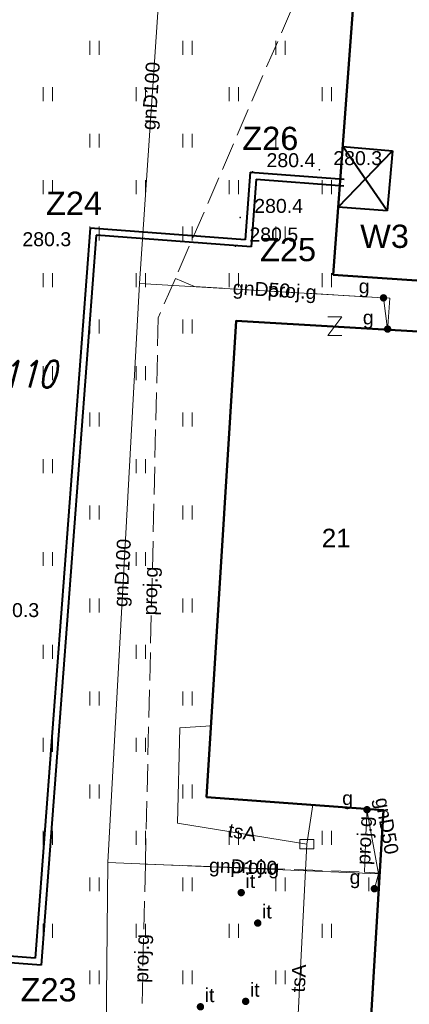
# Model space of a CAD drawing. Extents: x 0 to 6568752, y 0 to 5584302.
# Tile 16 of 74: x 6568320 to 6568341, y 5584008 to 5584061. Entities that reach past the tile are written whole.
import ezdxf
from ezdxf.enums import TextEntityAlignment as Align

# ---------------------------------------------------------------- set-up
doc = ezdxf.new("R2010")
doc.units = 0
doc.header["$PDSIZE"] = 0.75
for name, pattern in [('GAK', [3.5, 2, -0.7, 0.1, -0.7]), ('PRZER2-1', [1.5, 1, -0.5]), ('PRZER3-1', [2, 1.5, -0.5])]:
    doc.linetypes.add(name, pattern=pattern)
doc.layers.get('0').update_dxf_attribs({"linetype": 'CONTINUOUS'})
doc.layers.get('Defpoints').update_dxf_attribs({"linetype": 'CONTINUOUS'})
for name, color, linetype, lineweight in [('alarm', 51, 'CONTINUOUS', 50), ('EGBU', 7, 'CONTINUOUS', 50), ('GEPADR_O', 7, 'CONTINUOUS', 18), ('GEPPHC', 7, 'CONTINUOUS', 18), ('OTRN', 7, 'CONTINUOUS', 13), ('OTRN_O', 7, 'CONTINUOUS', 13), ('OTZI', 7, 'CONTINUOUS', 18), ('OTZI_O', 7, 'CONTINUOUS', 18), ('OTZT', 7, 'CONTINUOUS', 18), ('ramka sekcji', 7, 'CONTINUOUS', 18), ('siec', 7, 'GAK', 70), ('SUPK', 7, 'CONTINUOUS', 18)]:
    doc.layers.add(name, color=color, linetype=linetype, lineweight=lineweight)
for name, color, linetype, lineweight, true_color in [('SUGP', 7, 'CONTINUOUS', 18, 0xbfbf00), ('SUGP_O', 7, 'CONTINUOUS', 18, 0xbfbf00), ('SUGU', 7, 'CONTINUOUS', 18, 0xbfbf00), ('SUGU_O', 7, 'CONTINUOUS', 18, 0xbfbf00), ('SUGW', 7, 'CONTINUOUS', 18, 0xbfbf00), ('SUGW_O', 7, 'CONTINUOUS', 18, 0xbfbf00), ('SUTP', 7, 'CONTINUOUS', 18, 0xff9100), ('SUTP_O', 7, 'CONTINUOUS', 18, 0xff9100)]:
    doc.layers.add(name, color=color, linetype=linetype, lineweight=lineweight, true_color=true_color)
doc.styles.add('Arial', font='arial.ttf')
doc.styles.add('GEO-INFO', font='arial.ttf')
doc.styles.add('UZBROJENIE', font='SIMPLEX.shx', dxfattribs={"width": 0.8, "oblique": 15.00003, "height": 0.9})
doc.dimstyles.get("Standard").update_dxf_attribs({"dimtxt": 0.18, "dimasz": 0.18, "dimexe": 0.18, "dimexo": 0.0625, "dimgap": 0.09, "dimtad": 0, "dimtih": 1, "dimtoh": 1, "dimdec": 4, "dimzin": 0, "dimdsep": 46, "dimtxsty": 'Standard', "dimcen": 0.09, "dimadec": 0, "dimazin": 0, "dimtfac": 1, "dimtdec": 4, "dimtofl": 0, "dimtmove": 0, "dimatfit": 3, "dimfxl": 0, "dimtolj": 1, "dimtzin": 0, "dimarcsym": 0})

# ---------------------------------------------------------------- blocks, each defined once
blk = doc.blocks.new('D_GSPTZI1')
blk.add_hatch(color=0).paths.add_polyline_path([(-0.2, 0), (-0.193185, -0.051764), (-0.173205, -0.1), (-0.141421, -0.141421), (-0.1, -0.173205), (-0.051764, -0.193185), (0, -0.2), (0.051764, -0.193185), (0.1, -0.173205), (0.141421, -0.141421), (0.173205, -0.1), (0.193185, -0.051764), (0.2, 0), (0.193185, 0.051764), (0.173205, 0.1), (0.141421, 0.141421), (0.1, 0.173205), (0.051764, 0.193185), (0, 0.2), (-0.051764, 0.193185), (-0.1, 0.173205), (-0.141421, 0.141421), (-0.173205, 0.1), (-0.193185, 0.051764)])
blk = doc.blocks.new('D_GSPWPN1')
blk.add_hatch(color=0).paths.add_polyline_path([(-0.045, 0), (-0.043467, -0.011647), (-0.038971, -0.0225), (-0.03182, -0.03182), (-0.0225, -0.038971), (-0.011647, -0.043467), (0, -0.045), (0.011647, -0.043467), (0.0225, -0.038971), (0.03182, -0.03182), (0.038971, -0.0225), (0.043467, -0.011647), (0.045, 0), (0.043467, 0.011647), (0.038971, 0.0225), (0.03182, 0.03182), (0.0225, 0.038971), (0.011647, 0.043467), (0, 0.045), (-0.011647, 0.043467), (-0.0225, 0.038971), (-0.03182, 0.03182), (-0.038971, 0.0225), (-0.043467, 0.011647)])
blk = doc.blocks.new('D_GUPIKP1_3')
at = {"color": 0}
blk.add_lwpolyline([(0.375, -0.25), (-0.375, -0.25), (-0.375, 0.25), (0.375, 0.25)], close=True, dxfattribs=at)
blk = doc.blocks.new('D_GUPGZA1')
blk.add_hatch(color=0).paths.add_polyline_path([(-0.2, 0), (-0.193185, -0.051764), (-0.173205, -0.1), (-0.141421, -0.141421), (-0.1, -0.173205), (-0.051764, -0.193185), (0, -0.2), (0.051764, -0.193185), (0.1, -0.173205), (0.141421, -0.141421), (0.173205, -0.1), (0.193185, -0.051764), (0.2, 0), (0.193185, 0.051764), (0.173205, 0.1), (0.141421, 0.141421), (0.1, 0.173205), (0.051764, 0.193185), (0, 0.2), (-0.051764, 0.193185), (-0.1, 0.173205), (-0.141421, 0.141421), (-0.173205, 0.1), (-0.193185, 0.051764)])
blk = doc.blocks.new('D_GUPGUT1')
blk.add_hatch(color=0).paths.add_polyline_path([(-0.2, 0), (-0.193185, -0.051764), (-0.173205, -0.1), (-0.141421, -0.141421), (-0.1, -0.173205), (-0.051764, -0.193185), (0, -0.2), (0.051764, -0.193185), (0.1, -0.173205), (0.141421, -0.141421), (0.173205, -0.1), (0.193185, -0.051764), (0.2, 0), (0.193185, 0.051764), (0.173205, 0.1), (0.141421, 0.141421), (0.1, 0.173205), (0.051764, 0.193185), (0, 0.2), (-0.051764, 0.193185), (-0.1, 0.173205), (-0.141421, 0.141421), (-0.173205, 0.1), (-0.193185, 0.051764)])
blk = doc.blocks.new('D_GEPPHC1')
at = {"color": 0}
blk.add_lwpolyline([(-0.375, 0.5), (0.375, 0.5), (-0.375, -0.5), (0.375, -0.5)], dxfattribs=at)
blk = doc.blocks.new('D_GSSUTR1')
at = {"color": 0}
for points in [[(-0.25666, 0.36165), (-0.25666, -0.38835)], [(0.24334, -0.38835), (0.24334, 0.36165)]]:
    blk.add_lwpolyline(points, dxfattribs=at)
blk = doc.blocks.new('*D45')
at = {"layer": 'Defpoints', "color": 0}
for p in [(6568647.5, 5584150), (6568650, 5584150), (0, 0)]:
    blk.add_point(p, dxfattribs=at)
at = {"layer": 'ramka sekcji', "color": 0, "lineweight": -2}
blk.add_line((6568649.938, 5584150), (6568647.5, 5584150), dxfattribs=at)
at = {"layer": 'ramka sekcji', "color": 0, "insert": (6568644.106, 5584150), "char_height": 0.75, "attachment_point": 5, "style": 'GEO-INFO'}
blk.add_mtext('\\A1;5584150.0000', dxfattribs=at)
blk = doc.blocks.new('*D46')
at = {"layer": 'Defpoints', "color": 0}
for p in [(6568650, 5584152.5), (6568650, 5584150), (0, 0)]:
    blk.add_point(p, dxfattribs=at)
at = {"layer": 'ramka sekcji', "color": 0, "lineweight": -2}
blk.add_line((6568650, 5584150.062), (6568650, 5584152.5), dxfattribs=at)
at = {"layer": 'ramka sekcji', "color": 0, "insert": (6568650, 5584155.896), "char_height": 0.75, "attachment_point": 5, "rotation": 90, "style": 'GEO-INFO'}
blk.add_mtext('\\A1;6568650.0000', dxfattribs=at)

msp = doc.modelspace()

# ---------------------------------------------------------------- linework, layer by layer
at = {"layer": 'EGBU', "linetype": 'Continuous', "lineweight": 50, "elevation": 10.18}
for points in [[(6568348.83759, 5584064.90932), (6568349.65, 5584076.56), (6568367.41, 5584075.42), (6568366.58, 5584063.9), (6568349.81, 5584064.94), (6568348.51, 5584046.88), (6568337.16, 5584047.66), (6568338.47, 5584065.53)], [(6568343.55, 5584044.5), (6568341.86, 5584018.52), (6568365.36, 5584017.17), (6568364.76, 5584005.69), (6568339.15, 5584007.19), (6568339.86, 5584018.86), (6568330.35, 5584019.57), (6568331.94, 5584045.19)]]:
    msp.add_lwpolyline(points, close=True, dxfattribs=at)
at = {"layer": 'OTZT', "color": 7, "linetype": 'PRZER2-1', "lineweight": 18, "elevation": 10.1}
msp.add_lwpolyline([(6568276.89, 5584095.36), (6568330.51, 5584084.83), (6568358.12, 5584083.08), (6568357.82, 5584078.68), (6568357.05, 5584078.72), (6568357, 5584078.01), (6568356.85955, 5584076.09722), (6568349.65, 5584076.56), (6568348.83759, 5584064.90932), (6568338.47, 5584065.53), (6568337.16, 5584047.66), (6568348.51, 5584046.88), (6568348.39, 5584044.58), (6568343.59, 5584044.95), (6568343.55, 5584044.5), (6568331.94, 5584045.19), (6568330.35, 5584019.57), (6568339.86, 5584018.86), (6568339.15, 5584007.19)], dxfattribs=at)
at = {"layer": 'siec', "linetype": 'ByBlock', "lineweight": 40}
for p, q in [((6568337.66638, 5584054.56766), (6568340.3322, 5584054.33589)), ((6568340.05126, 5584051.10449), (6568337.66638, 5584054.56766)), ((6568337.42661, 5584051.2969), (6568340.3322, 5584054.33589)), ((6568340.3322, 5584054.33589), (6568340.05126, 5584051.10449)), ((6568332.69597, 5584053.18186), (6568332.42057, 5584049.5324)), ((6568332.69597, 5584053.18186), (6568337.73699, 5584052.80143)), ((6568333.02176, 5584052.80629), (6568332.74635, 5584049.15684)), ((6568333.02176, 5584052.80629), (6568337.72384, 5584052.45145)), ((6568340.05126, 5584051.10449), (6568337.42661, 5584051.2969)), ((6568324.09497, 5584050.1607), (6568321.13201, 5584010.89809)), ((6568332.42057, 5584049.5324), (6568324.09497, 5584050.1607)), ((6568324.42075, 5584049.78513), (6568321.4578, 5584010.52253)), ((6568332.74635, 5584049.15684), (6568324.42075, 5584049.78513)), ((6568321.13201, 5584010.89809), (6568317.48149, 5584011.17358)), ((6568321.4578, 5584010.52253), (6568317.80727, 5584010.79801))]:
    msp.add_line(p, q, dxfattribs=at)
at = {"layer": 'SUGP', "linetype": 'Continuous', "lineweight": 18, "elevation": 10.14}
for points in [[(6568337.40552, 5584083.1726), (6568337.26552, 5584081.15465), (6568336.83036, 5584074.88059), (6568332.51057, 5584067.15935), (6568328.11075, 5584067.35366), (6568326.74242, 5584047.19955), (6568325.04379, 5584016.05039)], [(6568443.09135, 5584062.13219), (6568442.91103, 5584049.74296), (6568432.31396, 5584038.82759), (6568430.19977, 5584008.96016), (6568426.86624, 5584009.13821), (6568420.71721, 5584009.26097), (6568420.00537, 5583999.23606), (6568399.8317, 5584000.64916), (6568398.79, 5584000.83), (6568378.45287, 5584002.14573), (6568369.70734, 5584002.75806), (6568368.25098, 5584002.86003), (6568324.94601, 5584006.99931), (6568325.04379, 5584016.05039)], [(6568326.74242, 5584047.19955), (6568339.85743, 5584046.41853), (6568340.08, 5584044.74)], [(6568339.58466, 5584015.44376), (6568338.97, 5584018.89)], [(6568325.04379, 5584016.05039), (6568339.58466, 5584015.44376)], [(6568339.58466, 5584015.44376), (6568339.37, 5584014.64)]]:
    msp.add_lwpolyline(points, dxfattribs=at)
at = {"layer": 'SUGP', "linetype": 'PRZER3-1', "lineweight": 18, "elevation": 10.14}
for points in [[(6568336.72989, 5584074.96887), (6568335.75722, 5584063.8875), (6568328.67296, 5584047.46815), (6568327.75333, 5584045.33669), (6568327.06098, 5584015.96546)], [(6568328.67296, 5584047.46815), (6568329.70431, 5584047.02317), (6568340.19061, 5584046.39869), (6568340.078, 5584044.70635)], [(6568338.82999, 5584015.53405), (6568338.97271, 5584018.92624)], [(6568327.06098, 5584015.96546), (6568326.82172, 5584005.81558)], [(6568327.06098, 5584015.96546), (6568338.82999, 5584015.53405), (6568339.6546, 5584015.48389)]]:
    msp.add_lwpolyline(points, dxfattribs=at)
at = {"layer": 'SUTP', "linetype": 'Continuous', "lineweight": 18, "elevation": 10.14}
for points in [[(6568335.73669, 5584017.03531), (6568328.7832, 5584018.17232), (6568328.91794, 5584023.301), (6568330.58813, 5584023.40709)], [(6568336.05452, 5584019.14411), (6568335.73669, 5584017.03531)], [(6568365.37903, 5584000.52216), (6568346.97039, 5584001.86508), (6568335.00004, 5584002.60091), (6568335.73669, 5584017.03531)]]:
    msp.add_lwpolyline(points, dxfattribs=at)

# ---------------------------------------------------------------- block references
at = {"layer": 'GEPPHC', "linetype": 'Continuous', "lineweight": 18}
msp.add_blockref('D_GEPPHC1', (6568337.24919, 5584044.89516, 10.24), dxfattribs=at)
at = {"layer": 'OTRN', "linetype": 'Continuous', "lineweight": 13}
for p in [(6568336.41, 5584053.31, 10.08), (6568332.82, 5584053.2, 10.08), (6568332.16, 5584050.74, 10.08), (6568331.9, 5584049.2, 10.08)]:
    msp.add_blockref('D_GSPWPN1', p, dxfattribs=at)
at = {"layer": 'OTZI', "linetype": 'Continuous', "lineweight": 18}
for p in [(6568332.21, 5584014.43, 10.12), (6568333.1, 5584012.79, 10.12), (6568330.02, 5584008.29, 10.12), (6568332.45, 5584008.58, 10.12)]:
    msp.add_blockref('D_GSPTZI1', p, dxfattribs=at)
at = {"layer": 'OTZT', "color": 7, "linetype": 'Continuous', "lineweight": 18}
for p in [(6568324.325, 5584059.88753, 10.1), (6568329.325, 5584059.88753, 10.1), (6568334.325, 5584059.88753, 10.1), (6568321.825, 5584057.38753, 10.1), (6568326.825, 5584057.38753, 10.1), (6568331.825, 5584057.38753, 10.1), (6568336.825, 5584057.38753, 10.1), (6568324.325, 5584054.88753, 10.1), (6568329.325, 5584054.88753, 10.1), (6568334.325, 5584054.88753, 10.1), (6568321.825, 5584052.38753, 10.1), (6568326.825, 5584052.38753, 10.1), (6568331.825, 5584052.38753, 10.1), (6568336.825, 5584052.38753, 10.1), (6568324.325, 5584049.88753, 10.1), (6568329.325, 5584049.88753, 10.1), (6568334.325, 5584049.88753, 10.1), (6568321.825, 5584047.38753, 10.1), (6568326.825, 5584047.38753, 10.1), (6568331.825, 5584047.38753, 10.1), (6568336.825, 5584047.38753, 10.1), (6568324.325, 5584044.88753, 10.1), (6568329.325, 5584044.88753, 10.1), (6568321.825, 5584042.38753, 10.1), (6568326.825, 5584042.38753, 10.1), (6568324.325, 5584039.88753, 10.1), (6568329.325, 5584039.88753, 10.1), (6568321.825, 5584037.38753, 10.1), (6568326.825, 5584037.38753, 10.1), (6568324.325, 5584034.88753, 10.1), (6568329.325, 5584034.88753, 10.1), (6568321.825, 5584032.38753, 10.1), (6568326.825, 5584032.38753, 10.1), (6568324.325, 5584029.88753, 10.1), (6568329.325, 5584029.88753, 10.1), (6568321.825, 5584027.38753, 10.1), (6568326.825, 5584027.38753, 10.1), (6568324.325, 5584024.88753, 10.1), (6568329.325, 5584024.88753, 10.1), (6568321.825, 5584022.38753, 10.1), (6568326.825, 5584022.38753, 10.1), (6568324.325, 5584019.88753, 10.1), (6568329.325, 5584019.88753, 10.1), (6568321.825, 5584017.38753, 10.1), (6568326.825, 5584017.38753, 10.1), (6568331.825, 5584017.38753, 10.1), (6568336.825, 5584017.38753, 10.1), (6568324.325, 5584014.88753, 10.1), (6568329.325, 5584014.88753, 10.1), (6568334.325, 5584014.88753, 10.1), (6568339.325, 5584014.88753, 10.1), (6568321.825, 5584012.38753, 10.1), (6568326.825, 5584012.38753, 10.1), (6568331.825, 5584012.38753, 10.1), (6568336.825, 5584012.38753, 10.1), (6568324.325, 5584009.88753, 10.1), (6568329.325, 5584009.88753, 10.1), (6568334.325, 5584009.88753, 10.1)]:
    msp.add_blockref('D_GSSUTR1', p, dxfattribs=at)
at = {"layer": 'SUGU', "linetype": 'Continuous', "lineweight": 18}
msp.add_blockref('D_GUPGUT1', (6568339.85743, 5584046.41853, 10.16), dxfattribs=at)
at = {"layer": 'SUGW', "linetype": 'Continuous', "lineweight": 18}
for p in [(6568340.08, 5584044.74, 10.16), (6568338.97, 5584018.89, 10.16), (6568339.37, 5584014.64, 10.16)]:
    msp.add_blockref('D_GUPGZA1', p, dxfattribs=at)
at = {"layer": 'SUPK', "linetype": 'Continuous', "lineweight": 18}
msp.add_blockref('D_GUPIKP1_3', (6568335.73669, 5584017.03531, 10.16), dxfattribs=at)

# ---------------------------------------------------------------- texts
at = {"layer": 'alarm', "color": 0, "linetype": 'Continuous', "lineweight": 30, "style": 'GEO-INFO'}
for s, p in [('Z26', (6568333.77494, 5584054.99787, 0.62)), ('Z24', (6568323.22478, 5584051.51702, 0.62)), ('W3', (6568339.91431, 5584049.73197, 0.62)), ('Z25', (6568334.72863, 5584049.01795, 0.62)), ('Z23', (6568321.86117, 5584009.20405, 0.62))]:
    msp.add_text(s, height=1.25, dxfattribs=at).set_placement(p, align=Align.MIDDLE)
at = {"layer": 'alarm', "color": 0, "lineweight": 30, "style": 'UZBROJENIE', "oblique": 15.00003, "width": 0.8}
msp.add_text('42,4/110', height=1.44, dxfattribs=at).set_placement((6568314.76134, 5584041.59988))
at = {"layer": 'GEPADR_O', "linetype": 'Continuous', "lineweight": 0, "style": 'Arial'}
msp.add_text('21', height=1, dxfattribs=at).set_placement((6568336.53821, 5584033.00122, 10.8))
at = {"layer": 'OTRN_O', "linetype": 'Continuous', "lineweight": 0, "style": 'Arial'}
for s, p in [('280.4', (6568333.57, 5584053.45, 10.8)), ('280.3', (6568337.16, 5584053.56, 10.8)), ('280.4', (6568332.91, 5584050.99, 10.8)), ('280.5', (6568332.65, 5584049.45, 10.8)), ('280.3', (6568320.45, 5584049.2, 10.8)), ('280.3', (6568318.73, 5584029.25, 10.8))]:
    msp.add_text(s, height=0.75, dxfattribs=at).set_placement(p)
at = {"layer": 'OTZI_O', "linetype": 'Continuous', "lineweight": 0, "style": 'Arial'}
for p in [(6568332.96, 5584014.68, 10.8), (6568333.85, 5584013.04, 10.8), (6568333.2, 5584008.83, 10.8), (6568330.77, 5584008.54, 10.8)]:
    msp.add_text('it', height=0.75, dxfattribs=at).set_placement(p, align=Align.RIGHT)
at = {"layer": 'SUGP_O', "linetype": 'Continuous', "lineweight": 0, "style": 'Arial'}
for s, rotation, p in [('gnD100', 86.115971, (6568327.71939, 5584057.25673, 10.8)), ('gnD50', 356.591945, (6568333.28248, 5584046.51608, 10.8)), ('proj.g', 356.591943, (6568334.93001, 5584046.41797, 10.8)), ('gnD100', 86.87863, (6568326.18615, 5584031.60899, 10.8)), ('proj.g', 88.649644, (6568327.70055, 5584030.64416, 10.8)), ('gnD50', 280.112707, (6568339.67926, 5584017.95518, 10.8)), ('proj.g', 87.59091, (6568339.19457, 5584017.21781, 10.8)), ('proj.g', 357.900719, (6568332.93473, 5584015.45647, 10.8)), ('gnD100', 357.611036, (6568332.30199, 5584015.45385, 10.8)), ('proj.g', 88.649644, (6568327.23475, 5584010.8836, 10.8))]:
    msp.add_text(s, height=0.75, rotation=rotation, dxfattribs=at).set_placement(p, align=Align.CENTER)
at = {"layer": 'SUGU_O', "linetype": 'Continuous', "lineweight": 0, "style": 'Arial'}
msp.add_text('g', height=0.75, dxfattribs=at).set_placement((6568339.10743, 5584046.66853, 10.8), align=Align.RIGHT)
at = {"layer": 'SUGW_O', "linetype": 'Continuous', "lineweight": 0, "style": 'Arial'}
for p in [(6568339.33, 5584044.99, 10.8), (6568338.22, 5584019.14, 10.8), (6568338.62, 5584014.89, 10.8)]:
    msp.add_text('g', height=0.75, dxfattribs=at).set_placement(p, align=Align.RIGHT)
at = {"layer": 'SUTP_O', "linetype": 'Continuous', "lineweight": 0, "style": 'Arial'}
for rotation, p in [(350.713361, (6568332.21258, 5584017.31418, 10.8)), (87.078482, (6568335.66146, 5584009.80315, 10.8))]:
    msp.add_text('tsA', height=0.75, rotation=rotation, dxfattribs=at).set_placement(p, align=Align.CENTER)

# ---------------------------------------------------------------- dimensions: what is measured, and where the dimension line sits
at = {"layer": 'ramka sekcji'}
for offset, dtype, picture, middle in [((0, 2.5), 1, '*D46', (6568650, 5584155.8956787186)), ((-2.5, 0), 0, '*D45', (6568644.1063676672, 5584150))]:
    dim = msp.add_ordinate_dim(feature_location=(6568650, 5584150), offset=offset, dtype=dtype, origin=(0, 0), dimstyle='Standard', override={"dimtxt": 0.75, "dimtxsty": 'GEO-INFO'}, dxfattribs=at)
    dim.commit()
    dim.dimension.update_dxf_attribs({"geometry": picture, "text_midpoint": middle})

doc.saveas('drawing.dxf')
